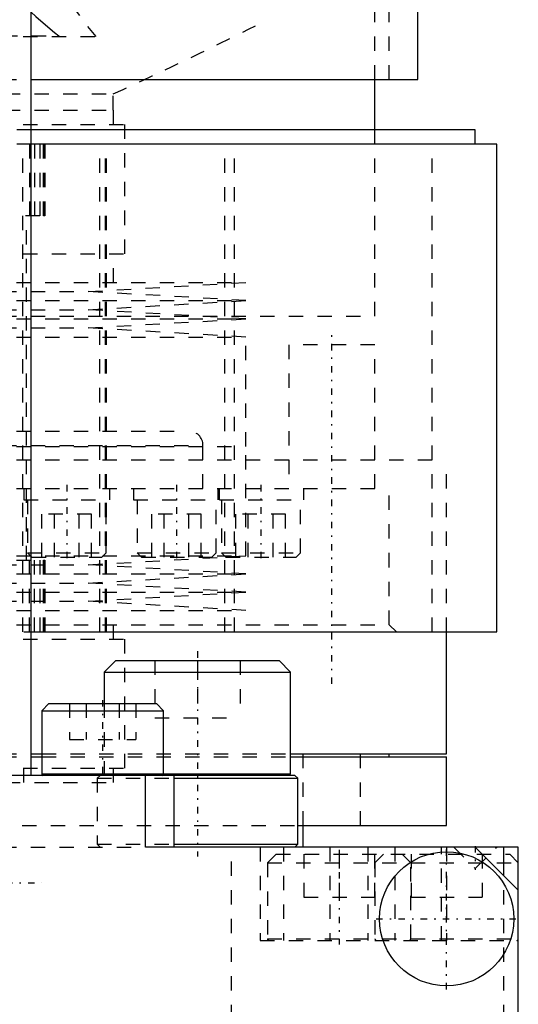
# Model space of a CAD drawing. Extents: x -72 to 70, y -1 to 596.
# Tile 5 of 16: x 15 to 50, y 118 to 187. Entities that reach past the tile are written whole.
import ezdxf

# ---------------------------------------------------------------- set-up
doc = ezdxf.new("R2010")
doc.units = 0
doc.linetypes.add('CENTER', pattern=[1.5, 0.45, -0.5, 0.05, -0.5])
doc.linetypes.add('DASHED', pattern=[2, 1, -1])
for name, color, linetype in [('AM_0', 7, 'CONTINUOUS'), ('AM_3', 7, 'DASHED'), ('AM_7', 7, 'CENTER')]:
    doc.layers.add(name, color=color, linetype=linetype)

msp = doc.modelspace()

# ---------------------------------------------------------------- linework, layer by layer
at = {"layer": 'AM_0', "color": 7, "linetype": 'CONTINUOUS'}
for p, q in [((16, 394.2), (16, 134)), ((43, 182.5), (43, 201.5)), ((16.017, 182.5), (43, 182.5)), ((40, 179), (40, 182.5)), ((47, 179), (16.019, 179)), ((47, 178), (47, 179)), ((48.5, 178), (16.011, 178)), ((48.5, 144), (48.5, 178)), ((16.011, 144), (48.5, 144)), ((45, 135.5), (45, 144)), ((21.917, 142), (21.117, 141.2)), ((21.917, 142), (33.317, 142)), ((34.117, 141.2), (33.317, 142)), ((21.117, 141.2), (21.117, 139)), ((21.117, 141.2), (34.117, 141.2)), ((34.117, 134.1), (34.117, 141.2)), ((17.25, 139), (16.75, 138.5)), ((17.25, 139), (24.75, 139)), ((25.25, 138.5), (24.75, 139)), ((16.75, 138.5), (16.75, 134.1)), ((16.75, 138.5), (25.25, 138.5)), ((25.25, 134.1), (25.25, 138.5)), ((16.015, 135.5), (16.758, 135.5)), ((16.015, 135.3), (16.758, 135.3)), ((34.117, 135.5), (45, 135.5)), ((34.117, 135.3), (45, 135.3)), ((41, 135.3), (41, 135.5)), ((45, 130.5), (45, 135.3)), ((34.417, 134), (-34.417, 134)), ((16.75, 134.1), (34.117, 134.1)), ((24, 129), (24, 134)), ((26, 129), (26, 134)), ((34.019, 134.002), (34.117, 134.1)), ((34.617, 133.8), (34.417, 134)), ((25.999, 133.8), (34.617, 133.8)), ((34.617, 129.2), (34.617, 133.8)), ((34.626, 130.5), (45, 130.5)), ((35, 129), (35, 130.5)), ((25.999, 129.2), (34.617, 129.2)), ((34.417, 129), (34.617, 129.2)), ((50, 129), (24, 129)), ((47, 129), (50, 126)), ((49, 127), (49, 129)), ((50, 72), (50, 129))]:
    msp.add_line(p, q, dxfattribs=at)
msp.add_circle((45, 124), 4.681, dxfattribs=at)
for centre, start, end in [((16.85, 134.1), 180, 270), ((25.15, 134.1), 270, 0)]:
    msp.add_arc(centre, 0.1, start, end, dxfattribs=at)
at = {"layer": 'AM_3', "color": 6, "linetype": 'DASHED'}
for p, q in [((40, 182.5), (40, 190.5)), ((41, 182.5), (41, 190.5)), ((-20.535, 185.5), (20.535, 185.5)), ((-17.937, 185.536), (17.937, 185.536)), ((17.937, 185.536), (18.022, 185.5)), ((-16.017, 182.5), (16.017, 182.5)), ((-21.744, 181.5), (21.744, 181.5)), ((21.724, 180.36), (21.744, 181.5)), ((-21.75, 180.36), (21.75, 180.36)), ((21.75, 179.36), (21.75, 180.36)), ((-22.55, 179.36), (22.55, 179.36)), ((22.55, 170.36), (22.55, 179.36)), ((16.019, 179), (-16.019, 179)), ((40, 166), (40, 179)), ((16.011, 178), (-16.008, 178)), ((15.422, 144), (15.422, 178)), ((15.887, 178), (15.887, 173)), ((16.253, 178), (16.253, 173)), ((16.614, 178), (16.614, 173)), ((16.881, 173), (16.881, 178)), ((16.936, 178), (16.936, 173)), ((16.975, 178), (16.975, 173)), ((20.806, 144), (20.806, 178)), ((21.202, 144), (21.202, 178)), ((21.26, 144), (21.26, 178)), ((29.535, 144), (29.535, 178)), ((30.192, 144), (30.192, 178)), ((44, 144), (44, 178)), ((16.614, 173), (-17, 173)), ((15.679, 149), (15.679, 173)), ((16.975, 173), (16.881, 173)), ((-22.55, 170.36), (22.55, 170.36)), ((21.75, 168.36), (21.75, 170.36)), ((-31, 168.36), (31, 168.36)), ((20, 167.725), (31, 168.36)), ((-20, 167.725), (20, 167.725)), ((31, 167.09), (20, 167.725)), ((-31, 167.09), (31, 167.09)), ((20, 166.455), (31, 167.09)), ((-20, 166.455), (20, 166.455)), ((31, 165.82), (20, 166.455)), ((-40, 166), (40, 166)), ((-31, 165.82), (31, 165.82)), ((20, 165.185), (31, 165.82)), ((-20, 165.185), (20, 165.185)), ((31, 164.55), (20, 165.185)), ((-31, 164.55), (31, 164.55)), ((31, 156.93), (31, 164.55)), ((34, 164), (34, 154)), ((40, 164), (34, 164)), ((40, 154), (40, 164)), ((-27, 158), (27, 158)), ((-31, 156.93), (31, 156.93)), ((-28, 157), (28, 157)), ((28, 154), (28, 157)), ((31, 149.31), (31, 156.93)), ((-45, 156), (45, 156)), ((-45, 156), (45, 156)), ((45, 144), (45, 156)), ((-41, 154), (41, 154)), ((15.5, 154), (15.5, 153.2)), ((21.5, 153.2), (21.5, 154)), ((23.163, 154), (23.163, 153.2)), ((29.043, 154), (29.043, 153.2)), ((29.163, 153.2), (29.163, 154)), ((35.043, 153.2), (35.043, 154)), ((41, 144.5), (41, 154)), ((15.5, 153.2), (21.5, 153.2)), ((15.75, 153.2), (15.75, 149.5)), ((21.25, 149.5), (21.25, 153.2)), ((23.163, 153.2), (35.043, 153.2)), ((23.413, 153.2), (23.413, 149.5)), ((28.913, 149.5), (28.913, 153.2)), ((29.293, 153.2), (29.293, 149.5)), ((34.793, 149.5), (34.793, 153.2)), ((16.768, 149.2), (16.768, 152.2)), ((20.232, 152.2), (16.768, 152.2)), ((17.634, 149.2), (17.634, 152.2)), ((19.366, 149.2), (19.366, 152.2)), ((20.232, 149.2), (20.232, 152.2)), ((24.42, 149.2), (24.42, 152.2)), ((27.884, 152.2), (24.42, 152.2)), ((25.286, 149.2), (25.286, 152.2)), ((27.018, 149.2), (27.018, 152.2)), ((27.884, 149.2), (27.884, 152.2)), ((30.289, 149.2), (30.289, 152.2)), ((33.754, 152.2), (30.289, 152.2)), ((31.155, 149.2), (31.155, 152.2)), ((32.887, 149.2), (32.887, 152.2)), ((33.754, 149.2), (33.754, 152.2)), ((-31, 149.31), (31, 149.31)), ((-17, 149), (16.614, 149)), ((15.75, 149.5), (16.05, 149.2)), ((15.75, 149.5), (21.25, 149.5)), ((15.887, 144), (15.887, 149)), ((16.05, 149.2), (20.95, 149.2)), ((16.253, 144), (16.253, 149)), ((16.614, 149), (16.614, 144)), ((16.881, 144), (16.881, 149)), ((16.881, 149), (16.975, 149)), ((16.936, 144), (16.936, 149)), ((16.975, 149), (16.975, 144)), ((20, 148.675), (31, 149.31)), ((20.95, 149.2), (21.25, 149.5)), ((23.413, 149.5), (23.713, 149.2)), ((23.413, 149.5), (28.913, 149.5)), ((23.713, 149.2), (28.613, 149.2)), ((28.613, 149.2), (28.913, 149.5)), ((29.293, 149.5), (29.593, 149.2)), ((29.293, 149.5), (34.793, 149.5)), ((29.593, 149.2), (34.493, 149.2)), ((34.493, 149.2), (34.793, 149.5)), ((-20, 148.675), (20, 148.675)), ((31, 148.04), (20, 148.675)), ((-31, 148.04), (31, 148.04)), ((20, 147.405), (31, 148.04)), ((-20, 147.405), (20, 147.405)), ((31, 146.77), (20, 147.405)), ((-31, 146.77), (31, 146.77)), ((20, 146.135), (31, 146.77)), ((-31, 145.5), (31, 145.5)), ((-20, 146.135), (20, 146.135)), ((31, 145.5), (20, 146.135)), ((21.75, 143.5), (21.75, 145.5)), ((-41, 144.5), (41, 144.5)), ((41.5, 144), (41, 144.5)), ((-22.55, 143.5), (22.55, 143.5)), ((1.5, 144), (16.011, 144)), ((22.55, 134.5), (22.55, 143.5)), ((24.642, 142), (24.642, 138)), ((27.617, 142), (27.617, 138)), ((30.592, 142), (30.592, 138)), ((18.691, 139), (18.691, 136.5)), ((19.845, 139), (19.845, 136.5)), ((21.117, 139), (21.117, 134.1)), ((22.155, 139), (22.155, 136.5)), ((23.309, 139), (23.309, 136.5)), ((24.642, 138), (30.592, 138)), ((18.691, 136.5), (23.309, 136.5)), ((-16.015, 135.5), (16.015, 135.5)), ((-16.015, 135.3), (16.015, 135.3)), ((16.758, 135.5), (34.117, 135.5)), ((16.758, 135.3), (34.117, 135.3)), ((35, 130.5), (35, 135.5)), ((39, 130.5), (39, 135.5)), ((-22.55, 134.5), (22.55, 134.5)), ((15.5, 133.5), (15.5, 134.5)), ((20.817, 134), (20.617, 133.8)), ((21.117, 134.1), (21.217, 134)), ((21.75, 133.5), (21.75, 134.5)), ((-21.75, 133.5), (21.75, 133.5)), ((20.617, 133.8), (20.617, 129.2)), ((20.617, 133.8), (25.999, 133.8)), ((-34.626, 130.5), (34.626, 130.5)), ((20.617, 129.2), (20.817, 129)), ((20.617, 129.2), (25.999, 129.2)), ((-24, 129), (24, 129)), ((30, 117), (30, 129)), ((32, 129), (32, 122.5)), ((33.1, 128.5), (32.5, 127.9)), ((33.1, 128.5), (49.4, 128.5)), ((33.611, 129), (33.611, 122.5)), ((35.025, 128.5), (35.025, 125.5)), ((36.861, 129), (36.861, 122.5)), ((37.5, 128.5), (37.5, 125.5)), ((39.5, 129), (39.5, 122.5)), ((39.975, 128.5), (39.975, 125.5)), ((40.6, 128.5), (40, 127.9)), ((41.389, 129), (41.389, 122.5)), ((42.5, 127.9), (41.9, 128.5)), ((42.525, 128.5), (42.525, 125.5)), ((44.639, 122.5), (44.639, 129)), ((45, 129), (45, 122.5)), ((45.5, 129), (47, 127.5)), ((47, 127.5), (48.5, 129)), ((47.475, 128.5), (47.475, 125.5)), ((50, 127.9), (49.4, 128.5)), ((32.5, 127.9), (32.5, 122.6)), ((32.5, 127.9), (50, 127.9)), ((40, 127.9), (40, 122.6)), ((42.5, 122.6), (42.5, 127.9)), ((49, 117), (49, 127)), ((35.025, 125.5), (39.975, 125.5)), ((42.525, 125.5), (47.475, 125.5)), ((32, 122.5), (50, 122.5)), ((32.5, 122.6), (50, 122.6))]:
    msp.add_line(p, q, dxfattribs=at)
for points in [[(17.071, 190.494, 0), (17.638, 189.541, 0), (18.787, 187.76, 0), (19.95, 186.189, 0), (20.535, 185.5, 0)], [(16.007, 187.194, 0), (16.349, 186.888, 0), (17.007, 186.313, 0), (17.634, 185.784, 0), (17.937, 185.536, 0)]]:
    msp.add_polyline3d(points, dxfattribs=at)
for centre, radius, start, end in [((-105.055, 459.032), 305.126, 294.55476, 296.79591), ((27, 157), 1, 0, 90), ((32.6, 122.6), 0.1, 180, 270), ((40.1, 122.6), 0.1, 180, 270), ((42.4, 122.6), 0.1, 270, 0), ((49.9, 122.6), 0.1, 270, 0)]:
    msp.add_arc(centre, radius, start, end, dxfattribs=at)
at = {"layer": 'AM_7', "color": 4, "linetype": 'CENTER'}
for p, q in [((37, 140.375), (37, 165.125)), ((18.5, 154.24), (18.5, 148.96)), ((26.163, 154.24), (26.163, 148.96)), ((32.043, 154.24), (32.043, 148.96)), ((27.617, 142.65), (27.617, 128.35)), ((21, 139.25), (21, 133.75)), ((47, 129.075), (47, 127.425)), ((37.5, 128.8), (37.5, 122.2)), ((45, 119.085), (45, 128.915)), ((-9, 126.5), (16.75, 126.5)), ((40.085, 124), (49.915, 124))]:
    msp.add_line(p, q, dxfattribs=at)

doc.saveas('drawing.dxf')
